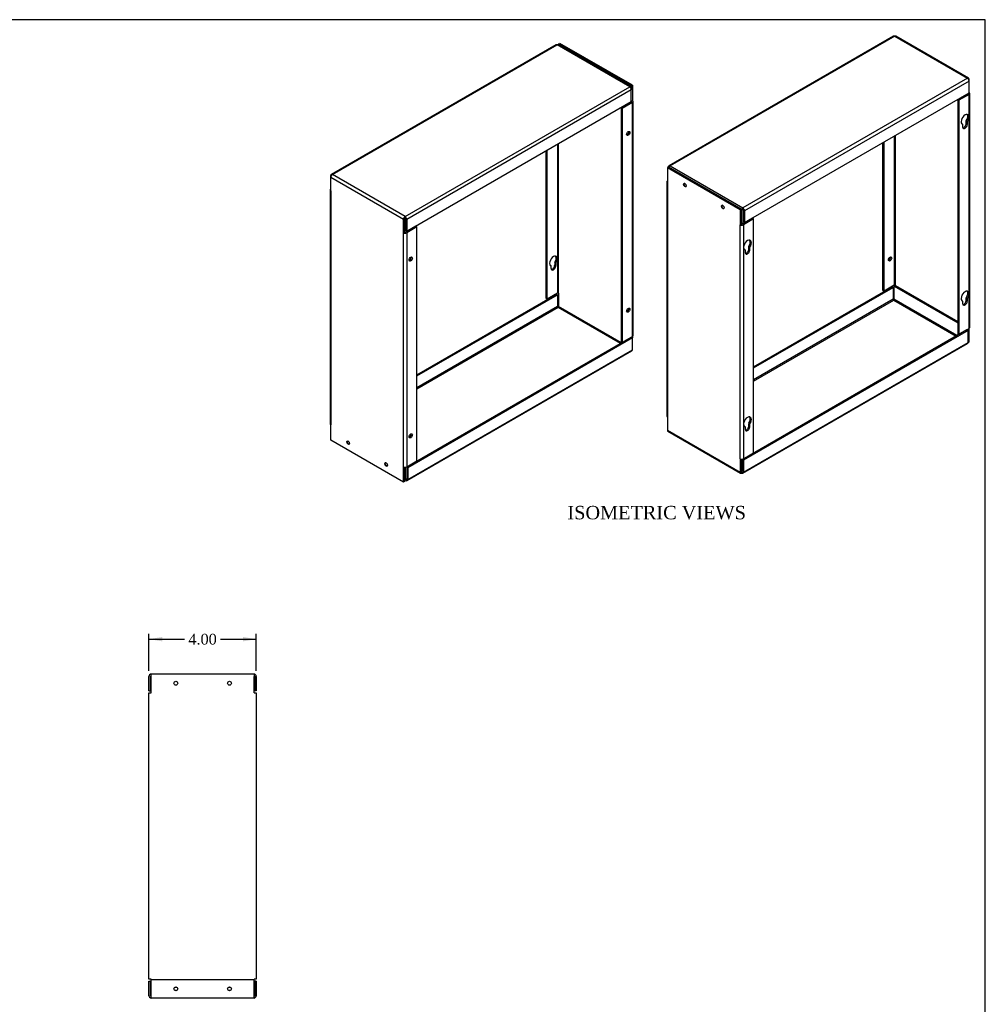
# Model space of a CAD drawing. Header units: inches. Extents: x 0.2 to 89.8, y -0.5 to 59.8.
# Tile 3 of 3: x 53.8 to 89.8, y 23.1 to 59.8. Entities that reach past the tile are written whole.
import ezdxf
from ezdxf.enums import TextEntityAlignment as Align
from ezdxf.lldxf.tags import DXFTag

# ---------------------------------------------------------------- set-up
doc = ezdxf.new("R2010")
doc.units = ezdxf.units.IN
doc.header["$MEASUREMENT"] = 0
for name, color, linetype in [('COM71343-4', 7, 'Continuous'), ('COM71367-4', 7, 'Continuous'), ('Default', 7, 'Continuous')]:
    doc.layers.add(name, color=color, linetype=linetype)
doc.styles.add('SEACAD_Times_New_Roman', font='times.ttf')
tags = doc.linetypes.add('HIDDEN2', pattern=[0.1875, 0.125, -0.0625]).pattern_tags.tags
tags[6:7] = [DXFTag(74, 4), DXFTag(75, 0), DXFTag(340, '0'), DXFTag(46, 0.0), DXFTag(50, 0.0), DXFTag(44, 0.0), DXFTag(45, 0.0)]
tags[4:5] = [DXFTag(74, 4), DXFTag(75, 0), DXFTag(340, '0'), DXFTag(46, 0.0), DXFTag(50, 0.0), DXFTag(44, 0.0), DXFTag(45, 0.0)]
doc.dimstyles.new('HAMMOND_(STH_-_66x44)', dxfattribs={"dimtxt": 0.4, "dimasz": 0.5, "dimexe": 0.2, "dimexo": 0.2, "dimgap": 0.1, "dimtad": 0, "dimtih": 1, "dimtoh": 1, "dimzin": 0, "dimdsep": 46, "dimtxsty": 'SEACAD_Times_New_Roman', "dimblk1": '_SE_FILLED', "dimblk2": '_SE_FILLED', "dimsah": 1, "dimcen": 0.2, "dimadec": 0, "dimazin": 0, "dimtfac": 0.8, "dimtofl": 0, "dimtmove": 0, "dimatfit": 3, "dimfxl": 1, "dimtolj": 1, "dimtzin": 0, "dimarcsym": 0})

# ---------------------------------------------------------------- blocks, each defined once
blk = doc.blocks.new('SE')
at = {"layer": 'COM71343-4', "color": 7, "linetype": 'Continuous'}
for p, q in [((78.018, 54.299), (77.977, 54.276)), ((77.977, 54.276), (80.684, 52.713)), ((77.977, 54.276), (77.977, 53.708)), ((78.018, 54.299), (80.724, 52.736)), ((77.952, 53.743), (77.952, 45.03)), ((77.977, 53.708), (77.977, 44.995)), ((80.724, 52.736), (80.684, 52.713)), ((80.684, 52.713), (80.684, 52.145)), ((80.724, 52.736), (80.724, 52.168)), ((80.724, 52.168), (80.684, 52.145)), ((80.684, 43.432), (80.684, 52.145)), ((81.147, 52.388), (80.765, 52.168)), ((81.187, 52.365), (80.806, 52.145)), ((80.806, 52.145), (80.806, 43.432)), ((81.187, 52.365), (81.147, 52.388)), ((81.187, 43.652), (81.187, 52.365)), ((81.007, 51.334), (81.047, 51.311)), ((81.007, 51.243), (81.007, 51.334)), ((80.845, 51.223), (80.87, 51.209)), ((80.87, 51.209), (80.87, 51.117)), ((81.007, 51.243), (81.047, 51.219)), ((81.047, 51.219), (81.047, 51.311)), ((86.467, 49.885), (86.426, 49.862)), ((86.467, 49.885), (88.792, 48.542)), ((81.187, 46.86), (86.345, 49.838)), ((81.187, 46.814), (86.385, 49.815)), ((86.345, 49.838), (86.385, 49.815)), ((86.385, 49.815), (86.385, 49.375)), ((86.426, 49.862), (88.792, 48.496)), ((86.426, 49.375), (86.426, 49.862)), ((86.385, 49.375), (81.187, 46.374)), ((81.187, 46.326), (86.406, 49.339)), ((86.406, 49.339), (88.731, 47.997)), ((88.772, 48.02), (86.426, 49.375)), ((89.133, 48.229), (80.765, 43.398)), ((89.173, 48.205), (80.806, 43.374)), ((89.133, 48.24), (89.133, 48.229)), ((89.173, 48.205), (89.133, 48.229)), ((89.173, 48.263), (89.173, 48.205)), ((89.173, 47.765), (89.173, 48.205)), ((80.788, 42.895), (89.156, 47.726)), ((80.806, 42.934), (89.173, 47.765)), ((77.977, 44.995), (77.977, 44.497)), ((81.007, 44.751), (81.047, 44.728)), ((81.007, 44.66), (81.007, 44.751)), ((77.977, 44.497), (80.684, 42.934)), ((77.995, 44.458), (80.702, 42.895)), ((80.845, 44.64), (80.87, 44.626)), ((80.87, 44.626), (80.87, 44.534)), ((81.007, 44.66), (81.047, 44.636)), ((81.047, 44.636), (81.047, 44.728)), ((80.806, 43.432), (81.187, 43.652)), ((80.684, 43.432), (80.684, 42.934)), ((80.724, 43.419), (80.724, 42.958)), ((80.806, 43.374), (80.765, 43.398)), ((80.765, 43.398), (80.765, 42.958)), ((80.806, 43.374), (80.806, 42.934)), ((80.724, 42.958), (80.745, 42.946)), ((80.745, 42.946), (80.765, 42.958)), ((80.745, 42.946), (80.745, 42.899))]:
    blk.add_line(p, q, dxfattribs=at)
for centre, major_axis, start_param, end_param in [((78.038, 53.743), (0.086, 0), 2.356194, 3.926991), ((80.745, 52.18), (-0.086, 0), 0.785398, 2.356194), ((80.745, 52.18), (-0.029, 0), 0.785398, 2.356194), ((80.959, 51.39), (-0.102, -0.176), 1.448753, 6.405229), ((80.918, 51.414), (-0.102, -0.176), 1.448753, 2.941717), ((80.959, 51.168), (0.063, 0.108), 2.356194, 5.497787), ((80.918, 51.191), (0.062, 0.108), 3.469899, 5.497787), ((86.406, 49.363), (0.0145, -0.0251), 3.926991, 5.497787), ((86.406, 49.363), (0.0145, 0.0251), 3.926991, 5.497787), ((89.113, 47.8), (-0.043, 0.0745), 3.141593, 3.926991), ((78.038, 45.03), (0.086, 0), 3.141593, 3.926991), ((80.959, 44.807), (-0.101, -0.176), 1.448753, 6.405229), ((80.918, 44.831), (-0.101, -0.176), 1.448753, 2.941717), ((78.038, 44.532), (0.043, 0.0745), 2.356194, 3.141593), ((80.959, 44.585), (0.063, 0.108), 2.356194, 5.497787), ((80.918, 44.608), (0.063, 0.108), 3.469899, 5.497787), ((80.745, 43.467), (0.086, 0), 3.926991, 5.497787), ((80.745, 42.969), (0.043, 0.0745), 2.356194, 3.926991), ((80.745, 42.969), (0.0145, 0.0251), 2.356194, 3.926991), ((80.745, 42.969), (-0.0145, 0.0251), 2.356194, 3.926991), ((80.745, 42.969), (-0.043, 0.0745), 2.356194, 3.926991)]:
    blk.add_ellipse(centre, major_axis=major_axis, ratio=0.57735, start_param=start_param, end_param=end_param, dxfattribs=at)
for centre, major_axis in [((78.624, 53.624), (-0.0362, 0.0628)), ((80.038, 52.808), (-0.0363, 0.0628))]:
    blk.add_ellipse(centre, major_axis=major_axis, ratio=0.57735, dxfattribs=at)
at = {"layer": 'COM71367-4', "color": 7, "linetype": 'Continuous'}
for p, q in [((86.403, 59.169), (78.035, 54.338)), ((86.446, 59.165), (78.078, 54.334)), ((86.446, 59.165), (89.153, 57.602)), ((89.196, 57.607), (86.489, 59.169)), ((89.153, 57.602), (80.785, 52.771)), ((89.214, 57.497), (89.214, 57.567)), ((89.214, 57.497), (80.846, 52.666)), ((89.214, 57.057), (89.214, 57.497)), ((80.846, 52.226), (89.214, 57.057)), ((89.173, 57.022), (88.792, 56.802)), ((89.214, 56.999), (88.833, 56.779)), ((89.173, 57.034), (89.173, 57.022)), ((89.214, 48.287), (89.214, 56.999)), ((89.239, 48.322), (89.239, 57.034)), ((88.792, 56.802), (88.792, 48.09)), ((88.833, 56.779), (88.792, 56.802)), ((88.833, 56.779), (88.833, 48.067)), ((88.948, 55.901), (88.973, 55.887)), ((88.973, 55.887), (88.973, 55.795)), ((89.109, 56.012), (89.149, 55.989)), ((89.109, 55.92), (89.109, 56.012)), ((89.109, 55.92), (89.149, 55.897)), ((89.149, 55.897), (89.149, 55.989)), ((86.426, 55.447), (86.426, 49.896)), ((86.467, 49.896), (86.467, 55.471)), ((86.004, 49.7), (86.004, 55.204)), ((86.044, 49.676), (86.044, 55.227)), ((78.078, 54.334), (80.785, 52.771)), ((78.606, 53.69), (78.596, 53.684)), ((78.661, 53.57), (78.672, 53.576)), ((80.021, 52.873), (80.01, 52.867)), ((80.076, 52.754), (80.086, 52.76)), ((80.724, 52.179), (80.724, 52.666)), ((80.765, 52.203), (80.765, 52.689)), ((80.785, 52.725), (80.785, 52.771)), ((80.806, 52.689), (80.806, 52.249)), ((80.846, 52.666), (80.846, 52.226)), ((80.724, 52.179), (80.765, 52.203)), ((80.846, 52.226), (80.806, 52.249)), ((86.426, 49.896), (86.044, 49.676)), ((86.467, 49.885), (86.467, 49.896)), ((86.004, 49.7), (86.044, 49.676)), ((88.948, 49.318), (88.973, 49.304)), ((88.973, 49.304), (88.973, 49.212)), ((89.109, 49.429), (89.149, 49.406)), ((89.109, 49.337), (89.109, 49.429)), ((89.109, 49.337), (89.149, 49.314)), ((89.149, 49.314), (89.149, 49.406)), ((88.833, 48.067), (88.792, 48.09)), ((88.833, 48.067), (89.214, 48.287)), ((89.173, 48.205), (89.173, 48.263)), ((89.214, 47.789), (89.214, 48.287)), ((89.173, 47.765), (89.214, 47.789))]:
    blk.add_line(p, q, dxfattribs=at)
for centre, major_axis, start_param, end_param in [((86.446, 59.095), (0.043, -0.0745), 2.356194, 3.141593), ((86.446, 59.095), (-0.043, -0.0745), 3.141593, 3.926991), ((89.153, 57.532), (-0.043, -0.0745), 2.356194, 3.926991), ((89.153, 57.532), (-0.043, 0.0745), 3.926991, 5.497787), ((89.153, 57.034), (-0.029, 0), 2.356194, 3.383366), ((89.153, 57.034), (-0.086, 0), 2.356194, 3.926991), ((89.061, 56.068), (-0.102, -0.176), 1.448753, 6.405229), ((89.021, 56.091), (-0.102, -0.176), 1.448753, 2.941717), ((89.061, 55.846), (0.062, 0.108), 2.356194, 5.497787), ((89.021, 55.869), (0.062, 0.108), 3.469899, 5.497787), ((78.078, 54.264), (0.043, -0.0745), 2.356194, 3.926991), ((78.078, 54.264), (-0.043, -0.0745), 3.926991, 4.712389), ((78.629, 53.627), (0.0328, -0.0567), 2.408295, 6.283185), ((78.629, 53.627), (0.0328, -0.0567), 0, 0.733298), ((80.043, 52.811), (0.0328, -0.0567), 2.408297, 6.283185), ((80.043, 52.811), (0.0328, -0.0567), 0, 0.733296), ((80.785, 52.701), (0.043, 0.0745), 0.785398, 2.356194), ((80.785, 52.701), (0.0145, 0.0251), 0.785398, 2.356194), ((80.785, 52.701), (0.043, -0.0745), 0.785398, 2.356194), ((80.785, 52.701), (0.0145, -0.0251), 0.785398, 2.356194), ((86.232, 50.896), (-0.0425, -0.0736), 0.49403, 2.647563), ((86.446, 49.884), (-0.029, 0), 3.926991, 5.497787), ((89.061, 49.485), (-0.102, -0.176), 1.448753, 6.405229), ((89.021, 49.508), (-0.102, -0.176), 1.448753, 2.941717), ((89.061, 49.263), (0.062, 0.108), 2.356194, 5.497787), ((89.021, 49.286), (0.063, 0.108), 3.469899, 5.497787), ((89.153, 48.322), (-0.086, 0), 2.356194, 3.141593)]:
    blk.add_ellipse(centre, major_axis=major_axis, ratio=0.57735, start_param=start_param, end_param=end_param, dxfattribs=at)
blk.add_ellipse((86.273, 50.873), major_axis=(-0.0425, -0.0736), ratio=0.57735, dxfattribs=at)
blk = doc.blocks.new('SE1')
at = {"layer": 'COM71343-4', "color": 7, "linetype": 'Continuous'}
for p, q in [((73.923, 58.878), (73.963, 58.901)), ((73.923, 58.878), (73.923, 58.836)), ((76.63, 57.315), (73.923, 58.878)), ((76.67, 57.338), (73.963, 58.901)), ((76.63, 57.315), (76.67, 57.338)), ((76.63, 57.315), (76.63, 57.174)), ((76.67, 57.338), (76.67, 56.77)), ((76.63, 56.723), (76.248, 56.503)), ((76.248, 56.503), (76.248, 47.79)), ((76.289, 56.48), (76.248, 56.503)), ((76.67, 56.7), (76.289, 56.48)), ((76.289, 56.48), (76.289, 47.767)), ((76.63, 56.746), (76.67, 56.77)), ((76.63, 56.734), (76.63, 56.723)), ((76.67, 47.987), (76.67, 56.7)), ((76.695, 48.022), (76.695, 56.735)), ((73.882, 55.148), (73.882, 49.597)), ((73.923, 49.597), (73.923, 55.171)), ((73.46, 49.4), (73.46, 54.904)), ((73.501, 49.377), (73.501, 54.928)), ((73.641, 50.614), (73.616, 50.628)), ((73.641, 50.522), (73.641, 50.614)), ((73.817, 50.716), (73.777, 50.739)), ((73.777, 50.739), (73.777, 50.648)), ((73.817, 50.624), (73.777, 50.648)), ((73.817, 50.716), (73.817, 50.624)), ((68.643, 46.561), (73.841, 49.562)), ((68.643, 46.514), (73.882, 49.539)), ((73.882, 49.597), (73.501, 49.377)), ((73.841, 49.562), (73.882, 49.539)), ((73.882, 49.539), (73.882, 49.099)), ((73.923, 49.597), (73.923, 49.099)), ((73.46, 49.4), (73.501, 49.377)), ((73.882, 49.099), (68.643, 46.074)), ((73.902, 49.063), (68.643, 46.027)), ((76.228, 47.721), (73.902, 49.063)), ((76.269, 47.744), (73.923, 49.099)), ((76.63, 47.952), (68.262, 43.121)), ((76.67, 47.929), (68.302, 43.098)), ((76.289, 47.767), (76.248, 47.79)), ((76.289, 47.767), (76.67, 47.987)), ((76.63, 47.964), (76.63, 47.952)), ((76.67, 47.929), (76.63, 47.952)), ((76.67, 47.987), (76.67, 47.929)), ((76.67, 47.489), (76.67, 47.929)), ((68.284, 42.619), (76.652, 47.45)), ((68.302, 42.658), (76.67, 47.489)), ((66.063, 44.098), (66.052, 44.092)), ((66.118, 43.979), (66.128, 43.985)), ((67.477, 43.282), (67.466, 43.276)), ((67.532, 43.162), (67.542, 43.168)), ((68.181, 42.658), (68.181, 43.12)), ((68.221, 42.681), (68.221, 43.12)), ((68.302, 43.098), (68.262, 43.121)), ((68.262, 43.121), (68.262, 42.681)), ((68.302, 43.098), (68.302, 42.658)), ((68.181, 42.629), (68.198, 42.619)), ((68.241, 42.669), (68.221, 42.681)), ((68.262, 42.681), (68.241, 42.669)), ((68.241, 42.669), (68.241, 42.623))]:
    blk.add_line(p, q, dxfattribs=at)
for centre, major_axis, start_param, end_param in [((76.609, 56.735), (-0.029, 0), 2.356194, 3.926991), ((76.609, 56.735), (-0.086, 0), 2.356194, 3.926991), ((76.477, 55.57), (-0.0425, -0.0736), 0.49403, 2.647563), ((73.729, 50.795), (0.101, 0.176), 4.590345, 9.546821), ((73.689, 50.819), (0.101, 0.176), 4.590345, 6.08331), ((73.729, 50.573), (0.063, 0.108), 2.356194, 5.497787), ((73.689, 50.597), (0.063, 0.108), 3.469899, 5.497787), ((73.902, 49.585), (-0.029, 0), 3.926991, 5.497787), ((73.902, 49.087), (0.0145, -0.0251), 3.926991, 5.497787), ((73.902, 49.087), (0.0145, 0.0251), 3.926991, 5.497787), ((76.477, 48.987), (-0.0425, -0.0736), 0.49403, 2.647563), ((76.609, 48.022), (-0.086, 0), 2.356194, 3.141593), ((76.609, 47.524), (-0.043, 0.0745), 3.141593, 3.926991), ((66.085, 44.035), (-0.0327, 0.0567), 0, 3.874889), ((66.085, 44.035), (-0.0327, 0.0567), 5.549889, 6.283185), ((67.499, 43.219), (-0.0328, 0.0567), 0, 3.87489), ((67.499, 43.219), (-0.0328, 0.0567), 5.549888, 6.283185), ((68.241, 42.693), (0.043, 0.0745), 2.356194, 3.926991), ((68.241, 42.693), (0.0145, 0.0251), 2.356194, 3.926991), ((68.241, 42.693), (-0.0145, 0.0251), 2.356194, 3.926991), ((68.241, 42.693), (-0.043, 0.0745), 2.356194, 3.926991)]:
    blk.add_ellipse(centre, major_axis=major_axis, ratio=0.57735, start_param=start_param, end_param=end_param, dxfattribs=at)
for centre in [(76.517, 55.547), (76.517, 48.964)]:
    blk.add_ellipse(centre, major_axis=(-0.0425, -0.0736), ratio=0.57735, dxfattribs=at)
at = {"layer": 'COM71367-4', "color": 7, "linetype": 'Continuous'}
for p, q in [((73.819, 58.847), (65.451, 54.016)), ((65.494, 54.011), (73.862, 58.842)), ((76.569, 57.28), (73.862, 58.842)), ((76.612, 57.284), (73.905, 58.847)), ((68.201, 52.449), (76.569, 57.28)), ((76.63, 57.245), (76.63, 57.174)), ((76.63, 57.174), (68.262, 52.343)), ((76.63, 56.734), (76.63, 57.174)), ((68.262, 51.903), (76.63, 56.734)), ((65.434, 53.906), (65.434, 53.976)), ((65.434, 53.408), (65.434, 53.906)), ((68.14, 52.343), (65.434, 53.906)), ((68.201, 52.449), (65.494, 54.011)), ((65.408, 53.443), (65.408, 44.731)), ((65.434, 53.408), (65.434, 44.696)), ((68.201, 52.402), (68.201, 52.449)), ((68.14, 51.845), (68.14, 52.343)), ((68.181, 51.869), (68.181, 52.367)), ((68.222, 52.367), (68.222, 51.927)), ((68.603, 52.089), (68.222, 51.869)), ((68.262, 52.343), (68.262, 51.903)), ((68.643, 52.065), (68.262, 51.845)), ((68.643, 52.065), (68.603, 52.089)), ((68.643, 43.353), (68.643, 52.065)), ((68.181, 51.869), (68.14, 51.845)), ((68.14, 43.133), (68.14, 51.845)), ((68.262, 51.903), (68.222, 51.927)), ((68.262, 51.845), (68.262, 43.133)), ((65.434, 44.127), (65.434, 44.696)), ((68.14, 42.565), (65.434, 44.127)), ((68.262, 43.133), (68.643, 43.353)), ((68.14, 42.565), (68.14, 43.133)), ((68.181, 42.588), (68.181, 43.12)), ((68.181, 42.588), (68.14, 42.565))]:
    blk.add_line(p, q, dxfattribs=at)
for centre, major_axis, start_param, end_param in [((73.862, 58.772), (0.043, -0.0745), 2.356194, 3.141593), ((73.862, 58.772), (-0.043, -0.0745), 3.141593, 3.926991), ((76.569, 57.209), (-0.043, -0.0745), 2.356194, 3.926991), ((76.569, 57.209), (-0.043, 0.0745), 3.926991, 5.497787), ((65.494, 53.941), (0.043, -0.0745), 2.356194, 3.926991), ((65.494, 53.941), (-0.043, -0.0745), 3.926991, 5.497787), ((65.494, 53.443), (0.086, 0), 2.356194, 3.926991), ((68.201, 52.378), (0.043, 0.0745), 0.785398, 2.356194), ((68.201, 52.378), (0.043, -0.0745), 0.785398, 2.356194), ((68.201, 52.378), (0.0145, 0.0251), 0.785398, 2.356194), ((68.201, 52.378), (0.0145, -0.0251), 0.785398, 2.356194), ((68.201, 51.88), (-0.086, 0), 0.785398, 2.356194), ((68.201, 51.88), (-0.029, 0), 0.785398, 2.356194), ((68.374, 50.892), (-0.0425, -0.0736), 0.49403, 2.647563), ((65.494, 44.731), (0.086, 0), 3.141593, 3.926991), ((68.374, 44.309), (-0.0425, -0.0736), 0.49403, 2.647563), ((68.201, 43.168), (0.086, 0), 3.926991, 5.497787)]:
    blk.add_ellipse(centre, major_axis=major_axis, ratio=0.57735, start_param=start_param, end_param=end_param, dxfattribs=at)
for centre, major_axis in [((68.415, 50.869), (-0.0425, -0.0736)), ((68.415, 44.286), (-0.0425, -0.0736)), ((66.08, 44.033), (0.0362, -0.0628)), ((67.494, 43.216), (0.0362, -0.0628))]:
    blk.add_ellipse(centre, major_axis=major_axis, ratio=0.57735, dxfattribs=at)
blk = doc.blocks.new('SE3')
at = {"layer": 'COM71343-4', "color": 7, "linetype": 'Continuous'}
for p, q in [((58.661, 23.977), (58.718, 23.977)), ((58.661, 23.438), (58.661, 23.977)), ((58.718, 23.438), (58.718, 23.977)), ((62.661, 23.977), (62.604, 23.977)), ((62.604, 23.977), (62.604, 23.438)), ((62.661, 23.977), (62.661, 23.438))]:
    blk.add_line(p, q, dxfattribs=at)
at = {"layer": 'COM71343-4', "color": 7, "linetype": 'HIDDEN2'}
blk.add_line((62.575, 24.034), (58.747, 24.034), dxfattribs=at)
for centre in [(59.661, 35.074), (61.661, 35.074)]:
    blk.add_circle(centre, 0.0725, dxfattribs=at)
at = {"layer": 'COM71343-4', "color": 7, "linetype": 'Continuous'}
for centre in [(59.661, 23.693), (61.661, 23.693)]:
    blk.add_circle(centre, 0.0655, dxfattribs=at)
for centre, radius, start, end in [((58.747, 23.438), 0.086, 180, 270), ((58.747, 23.438), 0.029, 180, 270), ((62.575, 23.438), 0.086, 270, 0), ((62.575, 23.438), 0.029, 270, 0)]:
    blk.add_arc(centre, radius, start, end, dxfattribs=at)
at = {"layer": 'COM71367-4', "color": 7, "linetype": 'Continuous'}
for p, q in [((58.661, 34.79), (58.661, 35.329)), ((58.718, 34.79), (58.718, 35.329)), ((62.575, 35.415), (58.747, 35.415)), ((58.747, 35.329), (58.747, 35.415)), ((58.747, 34.719), (58.747, 35.329)), ((62.575, 35.415), (62.575, 35.329)), ((62.575, 34.719), (62.575, 35.329)), ((62.604, 35.329), (62.604, 34.79)), ((62.661, 35.329), (62.661, 34.79)), ((58.661, 34.79), (58.718, 34.79)), ((58.661, 34.719), (58.747, 34.719)), ((58.661, 24.048), (58.661, 34.719)), ((62.575, 34.719), (62.661, 34.719)), ((62.661, 34.79), (62.604, 34.79)), ((62.661, 34.719), (62.661, 24.048)), ((58.747, 24.048), (58.661, 24.048)), ((58.747, 23.352), (58.747, 24.048)), ((62.575, 23.352), (62.575, 24.048)), ((62.661, 24.048), (62.575, 24.048)), ((62.575, 23.352), (58.747, 23.352))]:
    blk.add_line(p, q, dxfattribs=at)
for centre in [(59.661, 23.693), (61.661, 23.693)]:
    blk.add_circle(centre, 0.0725, dxfattribs=at)
for centre, radius, start, end in [((58.747, 35.329), 0.086, 90, 180), ((58.747, 35.329), 0.029, 90, 180), ((62.575, 35.329), 0.086, 0, 90), ((62.575, 35.329), 0.029, 0, 90)]:
    blk.add_arc(centre, radius, start, end, dxfattribs=at)
blk = doc.blocks.new('DMBLK147')
at = {"layer": 'Default', "linetype": 'Continuous', "transparency": 16777216}
for points in [[(59.161, 36.797), (58.661, 36.714), (59.161, 36.631)], [(62.161, 36.797), (62.161, 36.631), (62.661, 36.714)]]:
    blk.add_hatch(color=7, dxfattribs=at).paths.add_polyline_path(points)
at = {"layer": 'Default', "color": 7, "linetype": 'Continuous', "transparency": 16777216}
for p, q in [((58.661, 35.529), (58.661, 36.914)), ((58.661, 36.714), (59.99, 36.714)), ((61.332, 36.714), (62.661, 36.714)), ((62.661, 35.529), (62.661, 36.914))]:
    blk.add_line(p, q, dxfattribs=at)
at = {"layer": 'Default', "color": 7, "linetype": 'Continuous', "transparency": 16777216, "style": 'SEACAD_Times_New_Roman'}
blk.add_text('4.00', height=0.4, dxfattribs=at).set_placement((60.13, 36.914), align=Align.TOP_LEFT)
blk = doc.blocks.new('_SE_FILLED')
at = {"color": 0}
blk.add_line((0, 0), (-1, 0), dxfattribs=at)
blk.add_solid([(0, 0), (-1, -0.1665), (-1, 0.1665), (0, 0)], dxfattribs=at)
blk = doc.blocks.new('BORDER')
at = {"layer": 'Default', "color": 7, "linetype": 'Continuous'}
for p, q in [((0, 27.86), (-41.86, 27.86)), ((0, 0), (0, 27.86))]:
    blk.add_line(p, q, dxfattribs=at)

msp = doc.modelspace()

# ---------------------------------------------------------------- block references
at = {"layer": 'Default', "color": 7, "xscale": 2.14, "yscale": 2.14, "zscale": 2.14}
msp.add_blockref('BORDER', (89.818, 0.161), dxfattribs=at)
at = {"layer": 'Default'}
for name in ['SE', 'SE1', 'SE3']:
    msp.add_blockref(name, (0, 0), dxfattribs=at)

# ---------------------------------------------------------------- texts
at = {"layer": 'Default', "color": 7, "linetype": 'Continuous', "style": 'SEACAD_Times_New_Roman'}
msp.add_text('ISOMETRIC VIEWS', height=0.5, dxfattribs=at).set_placement((74.25, 41.677), align=Align.TOP_LEFT)

# ---------------------------------------------------------------- dimensions: what is measured, and where the dimension line sits
at = {"layer": 'Default', "color": 7, "linetype": 'Continuous'}
dim = msp.add_linear_dim(base=(58.661, 36.714), p1=(58.661, 35.329), p2=(62.661, 35.329), angle=0, text='\\A1;<>', dimstyle='HAMMOND_(STH_-_66x44)', dxfattribs=at)
dim.commit()
dim.dimension.update_dxf_attribs({"geometry": 'DMBLK147', "text_midpoint": (60.661, 36.714), "dimtype": 161})

doc.saveas('drawing.dxf')
